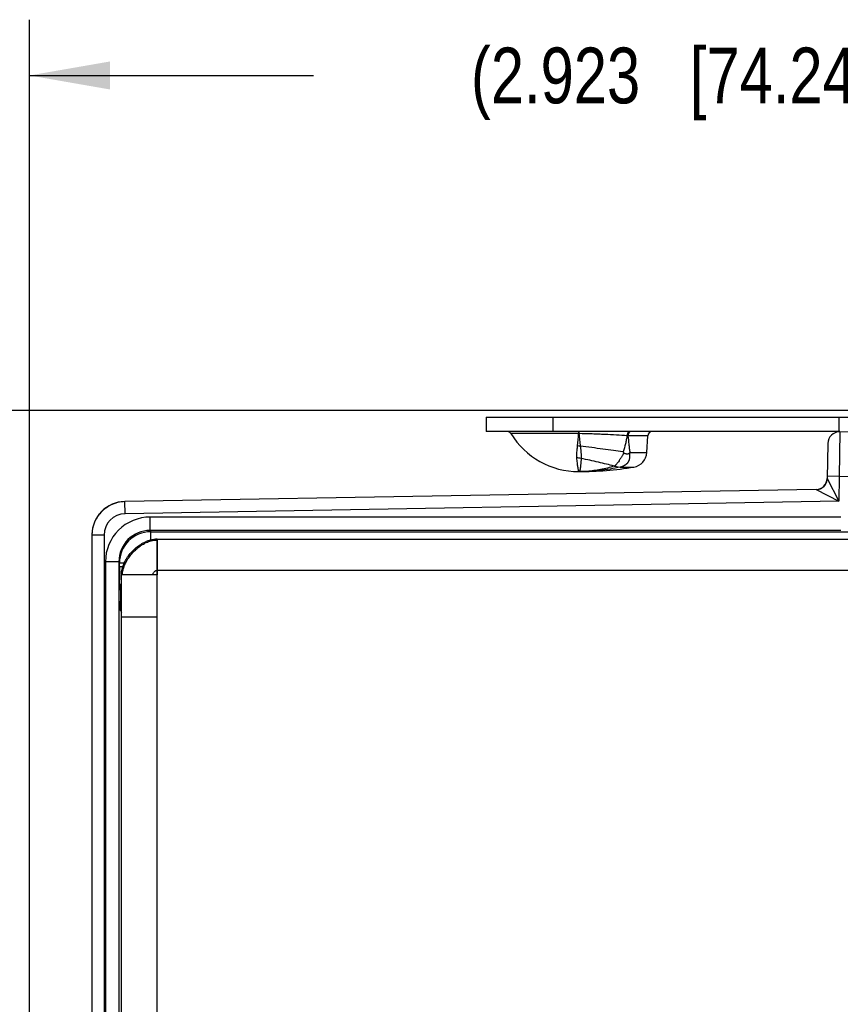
# Model space of a CAD drawing. Header units: inches. Extents: x 0 to 22, y 0 to 17.
# Tile 7 of 37: x 6.4 to 8.2, y 8.1 to 10.3. Entities that reach past the tile are written whole.
import ezdxf

# ---------------------------------------------------------------- set-up
doc = ezdxf.new("R2010")
doc.units = ezdxf.units.IN
doc.header["$LTSCALE"] = 1.21
doc.header["$MEASUREMENT"] = 0
doc.layers.get('0').update_dxf_attribs({"linetype": 'CONTINUOUS'})
for name, color, linetype in [('02___PRT_ALL_AXES', 7, 'CONTINUOUS'), ('03___PRT_ALL_CURVES', 7, 'CONTINUOUS'), ('DIMENSIONS', 7, 'CONTINUOUS'), ('FEATURES', 7, 'CONTINUOUS')]:
    doc.layers.add(name, color=color, linetype=linetype)
doc.styles.get("Standard").update_dxf_attribs({"font": 'txt', "width": 0.8})
doc.dimstyles.new('DIMSTYLE_1', dxfattribs={"dimtxt": 0.125, "dimasz": 0.18, "dimexe": 0.125, "dimexo": 0.0625, "dimgap": 0.0625, "dimtad": 0, "dimtih": 1, "dimtoh": 1, "dimdec": 3, "dimzin": 4, "dimdsep": 46, "dimtxsty": 'STANDARD', "dimblk": '_FILLED', "dimblk1": '_FILLED', "dimblk2": '_FILLED', "dimcen": 0.09, "dimadec": 0, "dimazin": 0, "dimtp": 0.001, "dimtm": 0.001, "dimtfac": 1, "dimtdec": 3, "dimtofl": 0, "dimtmove": 0, "dimatfit": 3, "dimldrblk": '_FILLED', "dimfxl": 1, "dimtolj": 1, "dimtzin": 4, "dimarcsym": 0})

# ---------------------------------------------------------------- blocks, each defined once
blk = doc.blocks.new('_FILLED')
at = {"color": 0, "linetype": 'BYBLOCK'}
blk.add_solid([(0, 0), (-1, 0.174), (-1, -0.174)], dxfattribs=at)
blk = doc.blocks.new('*D0')
at = {"layer": 'DIMENSIONS', "color": 2, "linetype": 'CONTINUOUS'}
for p, q in [((6.3961, 7.3405), (6.3961, 10.3222)), ((9.319, 9.3987), (9.319, 10.3222)), ((6.3961, 10.1972), (7.0325, 10.1972)), ((9.319, 10.1972), (8.6825, 10.1972))]:
    blk.add_line(p, q, dxfattribs=at)
at = {"layer": 'DIMENSIONS', "color": 2, "linetype": 'CONTINUOUS', "xscale": 0.18, "yscale": 0.18, "zscale": 0.18, "rotation": 180}
blk.add_blockref('_FILLED', (6.3961, 10.1972), dxfattribs=at)
at = {"layer": 'DIMENSIONS', "color": 2, "linetype": 'CONTINUOUS', "xscale": 0.18, "yscale": 0.18, "zscale": 0.18}
blk.add_blockref('_FILLED', (9.319, 10.1972), dxfattribs=at)
at = {"layer": 'DIMENSIONS', "color": 2, "linetype": 'CONTINUOUS', "insert": (7.8575, 10.2597), "char_height": 0.125, "width": 1.525, "attachment_point": 2, "line_spacing_factor": 0.9}
blk.add_mtext('(2.923{\\Ftxt.shx;\\W1.000000;\\H0.125000; }[74.24])', dxfattribs=at)
blk = doc.blocks.new('*D7')
at = {"layer": 'DIMENSIONS', "color": 2, "linetype": 'CONTINUOUS'}
for p, q in [((8.5025, 9.4467), (5.5211, 9.4467)), ((5.6461, 9.4467), (5.6461, 8.3727)), ((5.6461, 7.0487), (5.6461, 8.1227)), ((6.3336, 7.0487), (5.5211, 7.0487))]:
    blk.add_line(p, q, dxfattribs=at)
at = {"layer": 'DIMENSIONS', "color": 2, "linetype": 'CONTINUOUS', "xscale": 0.18, "yscale": 0.18, "zscale": 0.18}
for p, rotation in [((5.6461, 9.4467), 90), ((5.6461, 7.0487), 269.9999045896)]:
    blk.add_blockref('_FILLED', p, dxfattribs=dict(at, rotation=rotation))
at = {"layer": 'DIMENSIONS', "color": 2, "linetype": 'CONTINUOUS', "insert": (5.6461, 8.3102), "char_height": 0.125, "width": 1.325, "attachment_point": 2, "line_spacing_factor": 0.9}
blk.add_mtext('2.398{\\Ftxt.shx;\\W1.000000;\\H0.125000; }[60.91]', dxfattribs=at)
blk = doc.blocks.new('*D8')
at = {"layer": 'DIMENSIONS', "color": 2, "linetype": 'CONTINUOUS'}
for p, q in [((8.5025, 9.4467), (4.0211, 9.4466)), ((4.1461, 9.4466), (4.1461, 7.8371)), ((4.1461, 5.9776), (4.1461, 7.5871)), ((8.5025, 5.9777), (4.0211, 5.9776))]:
    blk.add_line(p, q, dxfattribs=at)
at = {"layer": 'DIMENSIONS', "color": 2, "linetype": 'CONTINUOUS', "xscale": 0.18, "yscale": 0.18, "zscale": 0.18}
for p, rotation in [((4.1461, 9.4466), 90.0000921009), ((4.1461, 5.9776), 270)]:
    blk.add_blockref('_FILLED', p, dxfattribs=dict(at, rotation=rotation))
at = {"layer": 'DIMENSIONS', "color": 2, "linetype": 'CONTINUOUS', "insert": (4.1461, 7.7746), "char_height": 0.125, "width": 1.525, "attachment_point": 2, "line_spacing_factor": 0.9}
blk.add_mtext('(3.469{\\Ftxt.shx;\\W1.000000;\\H0.125000; }[88.11])', dxfattribs=at)

msp = doc.modelspace()

# ---------------------------------------------------------------- linework, layer by layer
at = {"color": 7, "linetype": 'CONTINUOUS'}
for p, q in [((7.6268, 9.3997), (7.6268, 9.3991)), ((7.6273, 9.3997), (7.6274, 9.3949)), ((8.2117, 9.3991), (8.2109, 9.299)), ((8.2117, 9.3991), (8.2451, 9.3997)), ((7.6268, 9.3949), (7.4749, 9.3949)), ((7.6274, 9.3949), (7.6268, 9.3949)), ((7.7816, 9.3902), (7.7373, 9.3902)), ((8.1852, 9.3725), (8.1838, 9.294)), ((7.7416, 9.3526), (7.7796, 9.3526)), ((7.6273, 9.3097), (7.6271, 9.3097)), ((7.6273, 9.3097), (7.6271, 9.3097)), ((7.7074, 9.322), (7.7201, 9.32)), ((7.7201, 9.32), (7.7201, 9.3199)), ((7.7201, 9.3199), (7.7504, 9.3199)), ((8.1838, 9.294), (8.2099, 9.2433)), ((8.2109, 9.299), (8.1839, 9.2995)), ((8.2109, 9.299), (8.2099, 9.2433)), ((8.2109, 9.299), (8.2443, 9.2996)), ((8.1593, 9.27), (6.6098, 9.2429)), ((8.1593, 9.2694), (6.6098, 9.2424)), ((8.1593, 9.2694), (8.2099, 9.2433)), ((8.2099, 9.2433), (6.6102, 9.2154)), ((6.6102, 9.2154), (6.6098, 9.2424)), ((6.6663, 9.1777), (6.6663, 9.2077)), ((8.2145, 9.2077), (6.6663, 9.2077)), ((6.6663, 9.1777), (6.6677, 9.1749)), ((8.2145, 9.1777), (6.6663, 9.1777)), ((6.5361, 9.1674), (6.5361, 6.2569)), ((6.5631, 9.1674), (6.5361, 9.1674)), ((6.5631, 9.1674), (6.5631, 6.2569)), ((6.6677, 9.1566), (6.6677, 9.1749)), ((6.6677, 9.1749), (8.5505, 9.1749)), ((6.5663, 9.1077), (6.5663, 6.3166)), ((6.5963, 9.1077), (6.5663, 9.1077)), ((6.5963, 9.1077), (6.5963, 6.3166)), ((6.5963, 9.1077), (6.5977, 9.1049)), ((6.5977, 9.0962), (6.5977, 9.1049)), ((6.6088, 9.1049), (6.5977, 9.1049)), ((6.6053, 9.0962), (6.5977, 9.0962)), ((6.5982, 9.0462), (6.5998, 9.0431)), ((6.5998, 9.0431), (6.5998, 9.0383)), ((6.5998, 9.0431), (6.6021, 9.0431)), ((6.5998, 9.0383), (6.6021, 9.0383)), ((6.6001, 8.9983), (6.5998, 9.0197)), ((6.6001, 8.9983), (6.6021, 8.9944))]:
    msp.add_line(p, q, dxfattribs=at)
at = {"color": 3, "linetype": 'CONTINUOUS'}
for p, q in [((6.6819, 9.1587), (6.6781, 9.1585)), ((6.6819, 9.1587), (8.5771, 9.1587)), ((6.6821, 6.2657), (6.6821, 9.1587)), ((6.6821, 9.0887), (8.6561, 9.0887)), ((6.6021, 6.3457), (6.6021, 9.0787)), ((6.6821, 9.0787), (6.6021, 9.0787)), ((6.6821, 8.9837), (6.6021, 8.9837))]:
    msp.add_line(p, q, dxfattribs=at)
msp.add_lwpolyline([(6.6781, 9.1585), (6.6662, 9.1563), (6.6588, 9.1537)], dxfattribs=at)
at = {"color": 7, "linetype": 'CONTINUOUS'}
for centre, radius, start, end in [((7.4664, 9.3897), 0.01, 31.4985, 90), ((6.4379, 9.3941), 1.1889, 0.0363, 0.2388), ((7.7916, 9.3897), 0.01, 90, 177), ((8.2122, 9.3721), 0.027, 90.9999, 178.9983), ((7.2398, 9.4212), 0.3878, 352.0387, 356.1115), ((7.714, 8.6383), 0.7523, 88.2178, 88.3785), ((7.6174, 9.2936), 0.0741, 79.9641, 84.9601), ((7.4103, 9.0893), 0.4121, 39.6565, 39.9526), ((7.622, 9.2808), 0.0595, 80.0972, 90.0059), ((7.6794, 9.4043), 0.0809, 318.9998, 320.2339), ((7.627, 9.5616), 0.252, 270.0789, 274.2022), ((7.7164, 9.5104), 0.1886, 266.8892, 267.2613), ((8.1588, 9.295), 0.025, 270.9999, 358.9978), ((8.1588, 9.2944), 0.025, 270.9962, 330.7972), ((6.6111, 9.1679), 0.075, 91, 180), ((6.6112, 9.1673), 0.0752, 130.2188, 140.1805), ((6.6109, 9.1676), 0.0748, 127.6549, 130.2082), ((6.6112, 9.1672), 0.0752, 116.3809, 127.6433), ((6.6111, 9.1674), 0.075, 91, 116.3616), ((6.611, 9.1674), 0.0749, 153.1758, 158.7466), ((6.6113, 9.1673), 0.0752, 144.1919, 153.1653), ((6.6109, 9.1675), 0.0748, 140.1905, 144.1855), ((6.6111, 9.1674), 0.048, 91.0016, 180.0006), ((6.6663, 9.1078), 0.1, 90.0027, 180.0043), ((6.6113, 9.1674), 0.0753, 166.4206, 177.0367), ((6.6111, 9.1674), 0.075, 158.7482, 166.3944), ((6.6663, 9.1078), 0.07, 89.9995, 180.0134), ((6.6109, 9.1674), 0.0748, 177.0387, 179.992), ((6.6677, 9.1049), 0.07, 90.0042, 179.9978), ((11.1651, 9.0945), 4.5674, 179.9778, 180.3394), ((10.5912, 9.0376), 3.9915, 179.9898, 180.2567)]:
    msp.add_arc(centre, radius, start, end, dxfattribs=at)
at = {"color": 3, "linetype": 'CONTINUOUS'}
for centre, radius, start, end in [((6.6811, 9.1139), 0.0426, 88.6821, 90.1485), ((6.6526, 9.0786), 0.0505, 178.3315, 179.9965), ((6.6515, 9.0772), 0.0474, 176.3876, 178.2286)]:
    msp.add_arc(centre, radius, start, end, dxfattribs=at)
at = {"color": 7, "linetype": 'CONTINUOUS'}
for points, knots in [([(7.7419, 9.3997), (7.7415, 9.3997), (7.7407, 9.3995), (7.7394, 9.399), (7.7383, 9.3981), (7.7373, 9.3969), (7.7364, 9.3955), (7.7358, 9.3939), (7.7354, 9.3921), (7.7353, 9.3909), (7.7352, 9.3902)], [0, 0, 0, 0, 0.100605, 0.205668, 0.317879, 0.43887, 0.568975, 0.707309, 0.852072, 1, 1, 1, 1]), ([(7.7418, 9.3989), (7.7412, 9.3986), (7.7403, 9.3978), (7.7393, 9.3966), (7.7384, 9.3951), (7.7378, 9.3934), (7.7374, 9.3916), (7.7374, 9.3906), (7.7373, 9.3902)], [0, 0, 0, 0, 0.220187, 0.338776, 0.462917, 0.725343, 0.86203, 1, 1, 1, 1]), ([(7.7445, 9.3997), (7.744, 9.3997), (7.7431, 9.3995), (7.7422, 9.3992), (7.7418, 9.3989)], [0, 0, 0, 0, 0.491068, 1, 1, 1, 1]), ([(7.7352, 9.3902), (7.7274, 9.3907), (7.7107, 9.3916), (7.6894, 9.3927), (7.6711, 9.3935), (7.6518, 9.3942), (7.6372, 9.3946), (7.6274, 9.3949)], [0, 0, 0, 0, 0.218809, 0.463921, 0.593862, 0.727277, 1, 1, 1, 1]), ([(7.6274, 9.3949), (7.6278, 9.39), (7.6286, 9.3806), (7.6297, 9.3712), (7.6303, 9.3666)], [0, 0, 0, 0, 0.514825, 1, 1, 1, 1]), ([(7.7352, 9.3902), (7.7347, 9.3872), (7.7336, 9.381), (7.731, 9.3688), (7.7284, 9.3598), (7.7263, 9.3539)], [0, 0, 0, 0, 0.249996, 0.499966, 1, 1, 1, 1]), ([(7.7373, 9.3902), (7.7378, 9.3839), (7.7387, 9.3744), (7.7402, 9.3619), (7.7411, 9.3556), (7.7416, 9.3526)], [0, 0, 0, 0, 0.502444, 0.75207, 1, 1, 1, 1]), ([(7.6239, 9.3675), (7.6236, 9.365), (7.6229, 9.3602), (7.6223, 9.3542), (7.622, 9.3496), (7.6219, 9.3464), (7.6219, 9.3433), (7.6219, 9.3412), (7.622, 9.3403)], [0, 0, 0, 0, 0.275452, 0.534401, 0.657421, 0.776029, 0.890204, 1, 1, 1, 1]), ([(7.7263, 9.3539), (7.719, 9.355), (7.7039, 9.3572), (7.6804, 9.3603), (7.6557, 9.3635), (7.6389, 9.3656), (7.6303, 9.3666)], [0, 0, 0, 0, 0.227444, 0.473727, 0.733305, 1, 1, 1, 1]), ([(7.6303, 9.3666), (7.6307, 9.3641), (7.6313, 9.3592), (7.6319, 9.3532), (7.6322, 9.3486), (7.6324, 9.3454), (7.6324, 9.3423), (7.6323, 9.3403), (7.6323, 9.3394)], [0, 0, 0, 0, 0.278024, 0.539869, 0.663578, 0.78183, 0.894135, 1, 1, 1, 1]), ([(7.622, 9.3403), (7.6223, 9.3366), (7.6228, 9.3315), (7.6236, 9.325), (7.6242, 9.321), (7.6248, 9.3176), (7.6253, 9.3148), (7.6258, 9.3129), (7.6261, 9.3116), (7.6263, 9.3111), (7.6264, 9.3109)], [0, 0, 0, 0, 0.365736, 0.520959, 0.656963, 0.773264, 0.869435, 0.945092, 0.975151, 1, 1, 1, 1]), ([(7.6323, 9.3394), (7.6321, 9.3371), (7.6318, 9.3328), (7.6314, 9.3276), (7.6311, 9.3239), (7.6308, 9.3215), (7.6306, 9.3193), (7.6303, 9.3173), (7.63, 9.3155), (7.6297, 9.314), (7.6294, 9.3127), (7.629, 9.3116), (7.6287, 9.3109), (7.6284, 9.3104), (7.6281, 9.3101), (7.6277, 9.3098), (7.6273, 9.3097), (7.6272, 9.3097), (7.6271, 9.3097)], [0, 0, 0, 0, 0.221858, 0.416322, 0.502972, 0.582467, 0.654746, 0.719773, 0.777541, 0.828075, 0.871467, 0.907926, 0.937842, 0.95058, 0.962018, 0.981833, 0.990932, 1, 1, 1, 1]), ([(7.7062, 9.3221), (7.7005, 9.3236), (7.6888, 9.3265), (7.6707, 9.3308), (7.6517, 9.3351), (7.6388, 9.3379), (7.6323, 9.3394)], [0, 0, 0, 0, 0.231262, 0.477986, 0.735848, 1, 1, 1, 1]), ([(7.7276, 9.3523), (7.727, 9.3506), (7.7259, 9.348), (7.7242, 9.3448), (7.7228, 9.3424), (7.7214, 9.3402), (7.72, 9.338), (7.7186, 9.3359), (7.7168, 9.3332), (7.7146, 9.3302), (7.7125, 9.3274), (7.7108, 9.3254), (7.7096, 9.3241), (7.7085, 9.323), (7.7078, 9.3223), (7.7074, 9.322)], [0, 0, 0, 0, 0.150888, 0.225709, 0.299703, 0.372533, 0.443758, 0.512952, 0.579818, 0.70548, 0.818641, 0.869895, 0.917311, 0.960717, 1, 1, 1, 1]), ([(7.7405, 9.3512), (7.7406, 9.3503), (7.7408, 9.3485), (7.741, 9.3458), (7.7409, 9.3435), (7.7408, 9.3418), (7.7406, 9.34), (7.7403, 9.3384), (7.7399, 9.3367), (7.7396, 9.3355), (7.7391, 9.3343), (7.7386, 9.3331), (7.738, 9.332), (7.7374, 9.3309), (7.7367, 9.3299), (7.736, 9.3288), (7.7352, 9.3279), (7.7343, 9.3269), (7.7333, 9.3261), (7.7323, 9.3252), (7.7312, 9.3245), (7.7301, 9.3238), (7.7289, 9.3231), (7.7277, 9.3225), (7.7264, 9.3219), (7.724, 9.3209), (7.7218, 9.3203), (7.7201, 9.32)], [0, 0, 0, 0, 0.066021, 0.130759, 0.194255, 0.22561, 0.256711, 0.317967, 0.34808, 0.378013, 0.408024, 0.438336, 0.468746, 0.498855, 0.528515, 0.558186, 0.58839, 0.619034, 0.649827, 0.681049, 0.712899, 0.744913, 0.776894, 0.808944, 0.841024, 0.873052, 1, 1, 1, 1]), ([(7.7276, 9.3523), (7.7277, 9.3522), (7.728, 9.3519), (7.7283, 9.3516), (7.7287, 9.3514), (7.7293, 9.3511), (7.73, 9.3507), (7.7311, 9.3503), (7.7325, 9.3499), (7.7342, 9.3497), (7.7356, 9.3497), (7.7367, 9.3497), (7.7376, 9.3498), (7.7383, 9.35), (7.7394, 9.3504), (7.7401, 9.3508), (7.7405, 9.3512)], [0, 0, 0, 0, 0.034956, 0.069496, 0.103695, 0.137448, 0.203931, 0.269449, 0.397778, 0.522557, 0.643908, 0.703433, 0.762314, 0.820694, 0.878986, 1, 1, 1, 1]), ([(7.6264, 9.3109), (7.6264, 9.3107), (7.6265, 9.3105), (7.6267, 9.3101), (7.6268, 9.31), (7.6268, 9.3098), (7.6269, 9.3097), (7.627, 9.3097), (7.627, 9.3097), (7.6271, 9.3097)], [0, 0, 0, 0, 0.399105, 0.559656, 0.69452, 0.804197, 0.889674, 0.953129, 1, 1, 1, 1]), ([(7.7201, 9.3199), (7.7124, 9.3182), (7.6971, 9.3152), (7.6739, 9.312), (7.6507, 9.3101), (7.6351, 9.3097), (7.6273, 9.3097)], [0, 0, 0, 0, 0.25126, 0.501248, 0.750615, 1, 1, 1, 1]), ([(7.7062, 9.3221), (7.6962, 9.3189), (7.6762, 9.3138), (7.6557, 9.3111), (7.6455, 9.3103)], [0, 0, 0, 0, 0.50412, 1, 1, 1, 1]), ([(6.5982, 9.0462), (6.5981, 9.0464), (6.5981, 9.0469), (6.598, 9.048), (6.598, 9.0498), (6.598, 9.0522), (6.5979, 9.0553), (6.5979, 9.0604), (6.5978, 9.0645), (6.5978, 9.0674)], [0, 0, 0, 0, 0.021192, 0.074484, 0.159204, 0.27424, 0.417984, 0.588492, 1, 1, 1, 1])]:
    msp.add_open_spline(points, degree=3, knots=knots, dxfattribs=at)
for points in [[(8.1806, 9.2822), (8.1826, 9.2858), (8.1837, 9.2899), (8.1838, 9.294)], [(6.5982, 9.0462), (6.5982, 9.0508), (6.5995, 9.0554), (6.6019, 9.0593)], [(6.6018, 9.053), (6.6005, 9.0499), (6.5998, 9.0464), (6.5998, 9.0431)], [(6.6001, 8.9983), (6.6001, 9.0011), (6.6007, 9.004), (6.6019, 9.0065)]]:
    msp.add_open_spline(points, degree=3, dxfattribs=at)
at = {"color": 3, "linetype": 'CONTINUOUS'}
for points, knots in [([(6.6536, 9.1488), (6.6548, 9.1495), (6.6598, 9.152), (6.665, 9.1539), (6.669, 9.1549)], [0, 0, 0, 0, 0.257068, 1, 1, 1, 1]), ([(6.669, 9.1549), (6.67, 9.1552), (6.6739, 9.1561), (6.678, 9.1565), (6.681, 9.1565)], [0, 0, 0, 0, 0.255265, 1, 1, 1, 1]), ([(6.6021, 9.0801), (6.6022, 9.0839), (6.6033, 9.0915), (6.607, 9.1026), (6.6125, 9.1134), (6.6196, 9.1237), (6.628, 9.1331), (6.6375, 9.1415), (6.6477, 9.1485), (6.6551, 9.1522), (6.6588, 9.1537)], [0, 0, 0, 0, 0.115278, 0.235208, 0.359748, 0.487828, 0.617787, 0.747701, 0.875653, 1, 1, 1, 1]), ([(6.6042, 9.0802), (6.6044, 9.0835), (6.6055, 9.0902), (6.6089, 9.1), (6.6137, 9.1098), (6.6198, 9.1192), (6.6271, 9.128), (6.6352, 9.1361), (6.644, 9.1431), (6.6504, 9.1471), (6.6536, 9.1488)], [0, 0, 0, 0, 0.112412, 0.230952, 0.355052, 0.483338, 0.613984, 0.744963, 0.874246, 1, 1, 1, 1]), ([(6.6736, 9.0826), (6.6741, 9.0834), (6.6753, 9.085), (6.677, 9.0866), (6.6785, 9.0876), (6.6797, 9.0882), (6.6809, 9.0886), (6.6817, 9.0887), (6.6821, 9.0887)], [0, 0, 0, 0, 0.266482, 0.528593, 0.653861, 0.773868, 0.888745, 1, 1, 1, 1]), ([(6.6716, 9.0787), (6.6718, 9.0793), (6.6724, 9.0807), (6.6731, 9.082), (6.6736, 9.0826)], [0, 0, 0, 0, 0.475778, 1, 1, 1, 1])]:
    msp.add_open_spline(points, degree=3, knots=knots, dxfattribs=at)
at = {"layer": '02___PRT_ALL_AXES', "color": 7, "linetype": 'CONTINUOUS'}
msp.add_line((7.7796, 9.3526), (7.7816, 9.3902), dxfattribs=at)
for centre, radius, start, end in [((7.6271, 9.4881), 0.1785, 211.4985, 270), ((7.7446, 9.3544), 0.035, 279.4651, 357), ((7.6271, 10.0597), 0.75, 270, 279.4651)]:
    msp.add_arc(centre, radius, start, end, dxfattribs=at)
at = {"layer": '03___PRT_ALL_CURVES', "color": 40, "linetype": 'CONTINUOUS'}
for p, q in [((6.6821, 9.1587), (6.6821, 9.0787)), ((6.6821, 9.0787), (6.6021, 9.0787))]:
    msp.add_line(p, q, dxfattribs=at)
at = {"layer": 'FEATURES', "color": 7, "linetype": 'CONTINUOUS'}
for p, q in [((7.4191, 9.4317), (7.4191, 9.3997)), ((7.4191, 9.4317), (8.5456, 9.4317)), ((7.5691, 9.4317), (7.5691, 9.3997)), ((8.2101, 9.4317), (8.2101, 9.3997)), ((8.2117, 9.3997), (7.4191, 9.3997))]:
    msp.add_line(p, q, dxfattribs=at)

# ---------------------------------------------------------------- dimensions: what is measured, and where the dimension line sits
at = {"layer": 'DIMENSIONS', "color": 2, "linetype": 'CONTINUOUS'}
dim = msp.add_linear_dim(base=(9.319, 10.1972), p1=(6.3961, 7.278), p2=(9.319, 9.3362), text='(<>)', dimstyle='DIMSTYLE_1', dxfattribs=at)
dim.commit()
dim.dimension.update_dxf_attribs({"geometry": '*D0', "text_midpoint": (7.8575, 10.1972), "dimtype": 160})
dim = msp.add_linear_dim(base=(4.1461, 9.4466), p1=(8.565, 5.9777), p2=(8.565, 9.4467), angle=90, text='(<>)', dimstyle='DIMSTYLE_1', dxfattribs=at)
dim.commit()
dim.dimension.update_dxf_attribs({"geometry": '*D8', "text_midpoint": (4.1461, 7.7121), "dimtype": 160})
dim = msp.add_linear_dim(base=(5.6461, 7.0487), p1=(8.565, 9.4467), p2=(6.3961, 7.0487), angle=270, dimstyle='DIMSTYLE_1', dxfattribs=at)
dim.commit()
dim.dimension.update_dxf_attribs({"geometry": '*D7', "text_midpoint": (5.6461, 8.2477), "dimtype": 160})

doc.saveas('drawing.dxf')
